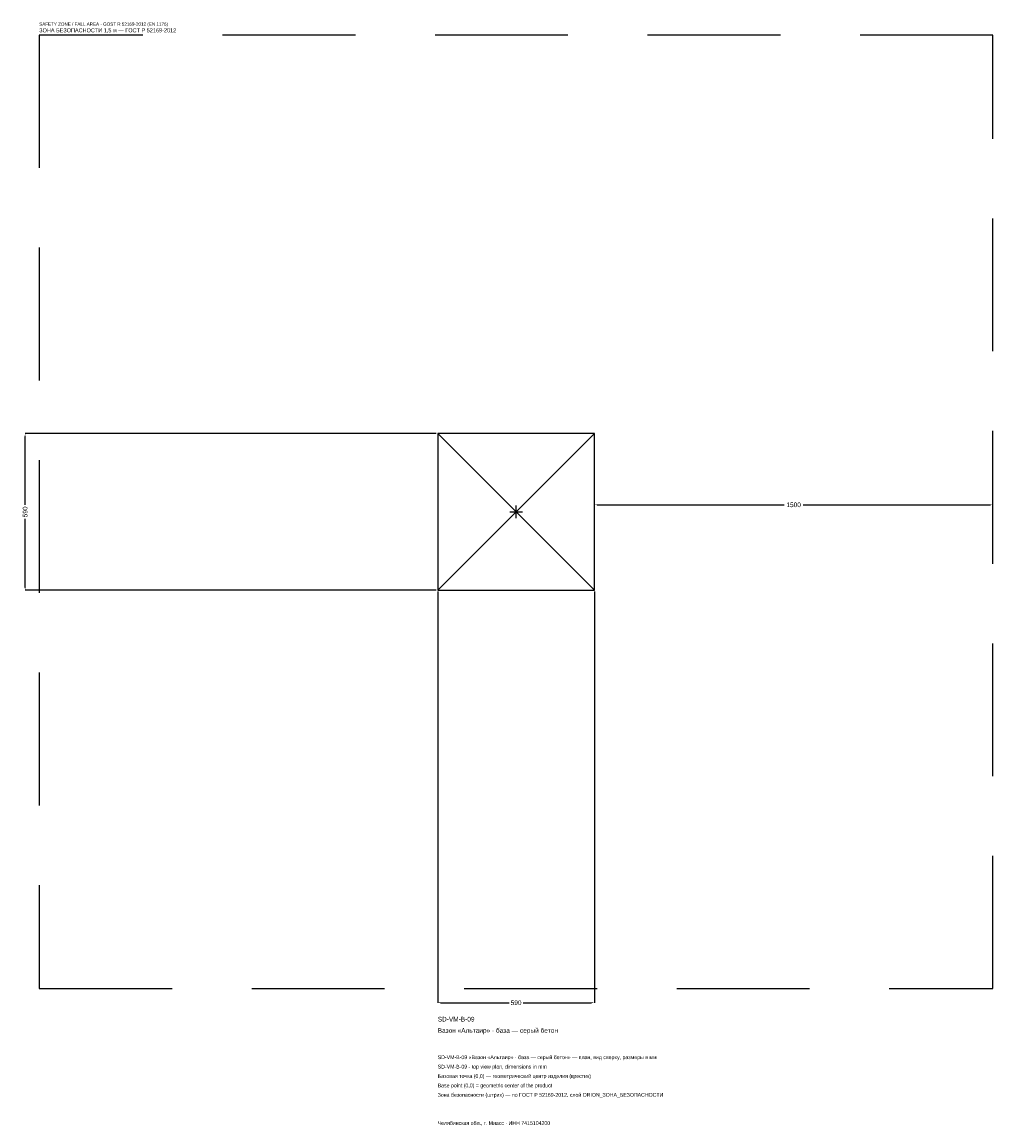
# Model space of a CAD drawing. Header units: metres. Extents: x -1860 to 1795, y -2312 to 1844.
import ezdxf

# ---------------------------------------------------------------- set-up
doc = ezdxf.new("R2010")
doc.units = ezdxf.units.M
doc.linetypes.add('DASHED', pattern=[800, 500, -300])
for name, color, linetype in [('ЗСК_ДАННЫЕ', 3, 'Continuous'), ('ЗСК_ЗОНА_БЕЗОПАСНОСТИ', 1, 'Continuous'), ('ЗСК_КОНТУР', 7, 'Continuous'), ('ЗСК_РАЗМЕРЫ', 8, 'Continuous')]:
    doc.layers.add(name, color=color, linetype=linetype)
doc.dimstyles.new('ORION', dxfattribs={"dimtxt": 17.7, "dimasz": 10.62, "dimexe": 1.25, "dimexo": 5.31, "dimtad": 1, "dimdec": 0, "dimcen": 2.5, "dimazin": 3, "dimtfac": 1, "dimtmove": 0, "dimatfit": 3})

# ---------------------------------------------------------------- blocks, each defined once
blk = doc.blocks.new('_CLOSEDFILLED')
at = {"color": 0, "linetype": 'BYBLOCK'}
blk.add_solid([(-1, 0.16), (0, 0), (-1, -0.16)], dxfattribs=at)
blk = doc.blocks.new('*D1')
for p, q in [((-295, -300.31), (-295, -1848.1)), ((295, -300.31), (295, -1848.1)), ((-284.38, -1848.1), (-26.55, -1848.1)), ((26.55, -1848.1), (284.38, -1848.1))]:
    blk.add_line(p, q)
at = {"layer": 'Defpoints'}
for p in [(-295, -295), (295, -295), (-295, -1848.1)]:
    blk.add_point(p, dxfattribs=at)
at = {"layer": 'ЗСК_РАЗМЕРЫ', "xscale": 10.62, "yscale": 10.62, "rotation": 180}
blk.add_blockref('_CLOSEDFILLED', (-295, -1848.1), dxfattribs=at)
at = {"layer": 'ЗСК_РАЗМЕРЫ', "xscale": 10.62, "yscale": 10.62}
blk.add_blockref('_CLOSEDFILLED', (295, -1848.1), dxfattribs=at)
at = {"layer": 'ЗСК_РАЗМЕРЫ', "insert": (0, -1848.1), "char_height": 17.7, "attachment_point": 5}
blk.add_mtext('590', dxfattribs=at)
blk = doc.blocks.new('*D2')
for p, q in [((-300.31, 295), (-1848.1, 295)), ((-1848.1, 26.55), (-1848.1, 284.38)), ((-1848.1, -284.38), (-1848.1, -26.55)), ((-300.31, -295), (-1848.1, -295))]:
    blk.add_line(p, q)
at = {"layer": 'Defpoints'}
for p in [(-295, 295), (-1848.1, -295), (-295, -295)]:
    blk.add_point(p, dxfattribs=at)
at = {"layer": 'ЗСК_РАЗМЕРЫ', "xscale": 10.62, "yscale": 10.62}
for p, rotation in [((-1848.1, 295), 90), ((-1848.1, -295), 270)]:
    blk.add_blockref('_CLOSEDFILLED', p, dxfattribs=dict(at, rotation=rotation))
at = {"layer": 'ЗСК_РАЗМЕРЫ', "insert": (-1848.1, 0), "char_height": 17.7, "attachment_point": 5, "rotation": 90}
blk.add_mtext('590', dxfattribs=at)
blk = doc.blocks.new('*D3')
for p, q in [((295, 5.31), (295, 26.55)), ((305.62, 26.55), (1009.6, 26.55)), ((1080.4, 26.55), (1784.38, 26.55)), ((1795, 5.31), (1795, 26.55))]:
    blk.add_line(p, q)
at = {"layer": 'Defpoints'}
for p in [(295, 26.55), (295, 0), (1795, 0)]:
    blk.add_point(p, dxfattribs=at)
at = {"layer": 'ЗСК_РАЗМЕРЫ', "xscale": 10.62, "yscale": 10.62, "rotation": 180}
blk.add_blockref('_CLOSEDFILLED', (295, 26.55), dxfattribs=at)
at = {"layer": 'ЗСК_РАЗМЕРЫ', "xscale": 10.62, "yscale": 10.62}
blk.add_blockref('_CLOSEDFILLED', (1795, 26.55), dxfattribs=at)
at = {"layer": 'ЗСК_РАЗМЕРЫ', "insert": (1045, 26.55), "char_height": 17.7, "attachment_point": 5}
blk.add_mtext('1500', dxfattribs=at)
blk = doc.blocks.new('ОРИОН SD-VM-B-09 Вазон Альтаир · база — серый бетон')
at = {"layer": 'ЗСК_ЗОНА_БЕЗОПАСНОСТИ', "linetype": 'DASHED'}
blk.add_lwpolyline([(-1795, -1795), (1795, -1795), (1795, 1795), (-1795, 1795)], close=True, dxfattribs=at)
at = {"layer": 'ЗСК_КОНТУР'}
for p, q in [((-295, -295), (295, 295)), ((-295, 295), (295, -295))]:
    blk.add_line(p, q, dxfattribs=at)
blk.add_lwpolyline([(-295, -295), (295, -295), (295, 295), (-295, 295)], close=True, dxfattribs=at)
at = {"layer": 'ЗСК_РАЗМЕРЫ'}
for p, q in [((-23.6, 0), (23.6, 0)), ((0, -23.6), (0, 23.6))]:
    blk.add_line(p, q, dxfattribs=at)
at = {"layer": 'ЗСК_ДАННЫЕ'}
for tag, p in [('АРТИКУЛ', (-295, -1918.9)), ('НАИМЕНОВАНИЕ', (-295, -1961.38))]:
    blk.add_attdef(tag, p, '', height=17.7, dxfattribs=at)
at = {"layer": 'ЗСК_ДАННЫЕ', "flags": 1}
for tag, p in [('ПРОИЗВОДИТЕЛЬ', (-295, -2003.86)), ('ТЕЛЕФОН', (-295, -2046.34)), ('САЙТ', (-295, -2131.3)), ('АДРЕС', (-295, -2173.78)), ('РЕКВИЗИТЫ', (-295, -2216.26)), ('ГАБАРИТЫ', (-295, -2258.74)), ('ЗОНА_БЕЗОПАСНОСТИ', (-295, -2301.22))]:
    blk.add_attdef(tag, p, '', height=17.7, dxfattribs=at)
at = {"layer": 'ЗСК_ЗОНА_БЕЗОПАСНОСТИ', "color": 1}
for s, height, p in [('SAFETY ZONE / FALL AREA - GOST R 52169-2012 (EN 1176)', 12.39, (-1795, 1830.4)), ('ЗОНА БЕЗОПАСНОСТИ 1,5 м — ГОСТ Р 52169-2012', 15.045, (-1795, 1805.62))]:
    blk.add_text(s, height=height, dxfattribs=at).set_placement(p)
at = {"layer": 'ЗСК_РАЗМЕРЫ'}
dim = blk.add_linear_dim(base=(-1848.1, -295), p1=(-295, -295), p2=(-295, 295), angle=90, dimstyle='ORION', dxfattribs=at)
dim.commit()
dim.dimension.update_dxf_attribs({"geometry": '*D2', "text_midpoint": (-1848.1, 0)})
for base, p1, p2, picture, middle in [((295, 26.55), (295, 0), (1795, 0), '*D3', (1045, 26.55)), ((-295, -1848.1), (-295, -295), (295, -295), '*D1', (0, -1848.1))]:
    dim = blk.add_linear_dim(base=base, p1=p1, p2=p2, dimstyle='ORION', dxfattribs=at)
    dim.commit()
    dim.dimension.update_dxf_attribs({"geometry": picture, "text_midpoint": middle})

msp = doc.modelspace()

# ---------------------------------------------------------------- block references
msp.add_blockref('ОРИОН SD-VM-B-09 Вазон Альтаир · база — серый бетон', (0, 0)).add_auto_attribs({'АРТИКУЛ': 'SD-VM-B-09', 'НАИМЕНОВАНИЕ': 'Вазон «Альтаир» · база — серый бетон'})

# ---------------------------------------------------------------- texts
at = {"layer": 'ЗСК_ДАННЫЕ', "color": 3}
for s, p in [('SD-VM-B-09 «Вазон «Альтаир» · база — серый бетон» — план, вид сверху, размеры в мм', (-295, -2060.5)), ('SD-VM-B-09 - top view plan, dimensions in mm', (-295, -2095.9)), ('Челябинская обл., г. Миасс · ИНН 7415104200', (-295, -2308.3))]:
    msp.add_text(s, height=14.16, dxfattribs=at).set_placement(p)
at = {"layer": 'ЗСК_ДАННЫЕ', "color": 7}
for s, p in [('Базовая точка (0,0) — геометрический центр изделия (крестик)', (-295, -2131.3)), ('Base point (0,0) = geometric center of the product', (-295, -2166.7))]:
    msp.add_text(s, height=14.16, dxfattribs=at).set_placement(p)
at = {"layer": 'ЗСК_ДАННЫЕ', "color": 1}
msp.add_text('Зона безопасности (штрих) — по ГОСТ Р 52169-2012, слой ORION_ЗОНА_БЕЗОПАСНОСТИ', height=14.16, dxfattribs=at).set_placement((-295, -2202.1))

doc.saveas('drawing.dxf')
